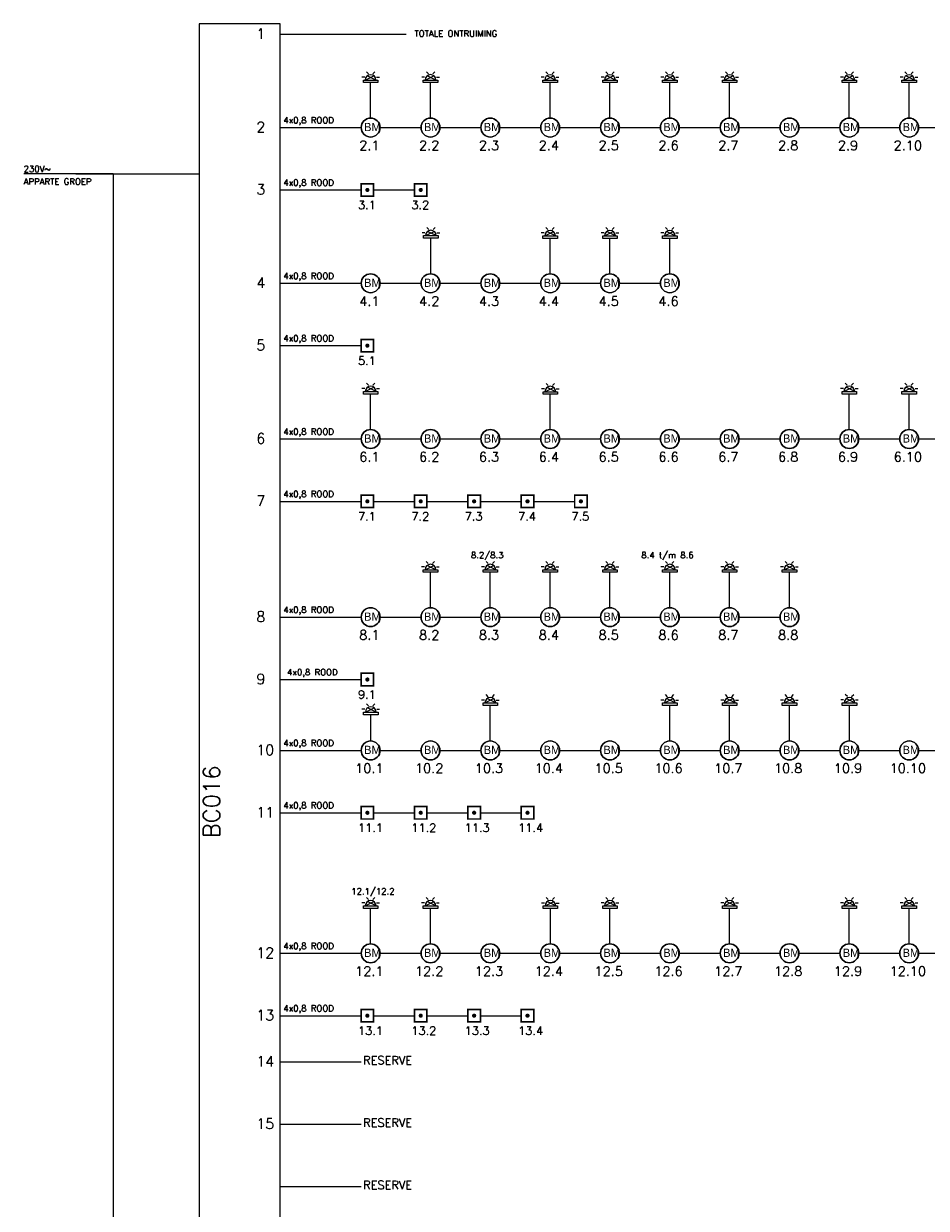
# Model space of a CAD drawing. Header units: millimetres. Extents: x 1890 to 160200, y 5205 to 111580.
# Tile 45 of 51: x 98492 to 124561, y 39977 to 74167. Entities that reach past the tile are written whole.
import ezdxf
from ezdxf.enums import TextEntityAlignment as Align

# ---------------------------------------------------------------- set-up
doc = ezdxf.new("R2010")
doc.units = ezdxf.units.MM
doc.layers.add('BRAND', color=1, linetype='Continuous')
doc.styles.add('ROMANS', font='romans')
doc.styles.add('TXT', font='txt')

# ---------------------------------------------------------------- blocks, each defined once
blk = doc.blocks.new('handmelder')
at = {"layer": 'BRAND', "color": 0, "const_width": 0.416}
blk.add_lwpolyline([(0.55, 1.82), (-1.53, 1.82), (-1.53, -1.3), (1.59, -1.3), (1.59, 1.82), (0.55, 1.82)], dxfattribs=at)
at = {"layer": 'BRAND', "color": 0, "const_width": 0.52}
blk.add_lwpolyline([(-0.23, 0.26, 1), (0.29, 0.26, 1)], format="xyb", close=True, dxfattribs=at)
at = {"layer": 'BRAND', "color": 0, "style": 'ROMANS'}
blk.add_attdef('X', text='', height=2, dxfattribs=at).set_placement((0.09, -2.9), align=Align.MIDDLE)
blk = doc.blocks.new('NEVENIN')
at = {"layer": 'BRAND', "color": 0}
for p, q in [((-2.37, 2.19), (-3.54, 2.19)), ((-2.91, 1.02), (2.91, 1.02)), ((-2.91, 0), (-2.91, 1.02)), ((2.91, 0), (-2.91, 0)), ((-2.16, 1.02), (1.31, 2.74)), ((-0.86, 3.53), (-1.68, 4.35)), ((2.16, 1.02), (-1.31, 2.74)), ((0.86, 3.53), (1.68, 4.35)), ((2.37, 2.19), (3.54, 2.19)), ((2.91, 1.02), (2.91, 0))]:
    blk.add_line(p, q, dxfattribs=at)
blk.add_arc((0, 1.02), 2.16, 360, 180, dxfattribs=at)

msp = doc.modelspace()

# ---------------------------------------------------------------- linework, layer by layer
at = {"layer": 'BRAND'}
for p, q in [((103557, 74167), (103557, 24181)), ((105899, 74167), (103557, 74167)), ((105899, 24181), (105899, 74167)), ((105899, 73863), (109535, 73863)), ((108511, 71443), (108511, 72466)), ((110243, 71445), (110243, 72468)), ((113696, 71442), (113696, 72465)), ((115424, 71442), (115424, 72465)), ((117152, 71442), (117152, 72465)), ((118880, 71442), (118880, 72465)), ((122336, 71442), (122336, 72465)), ((124064, 71442), (124064, 72465)), ((105899, 71169), (108239, 71169)), ((108785, 71169), (109967, 71169)), ((110513, 71169), (111695, 71169)), ((112241, 71169), (113423, 71169)), ((113969, 71169), (115151, 71169)), ((115697, 71169), (116879, 71169)), ((117425, 71169), (118607, 71169)), ((119153, 71169), (120335, 71169)), ((120881, 71169), (122063, 71169)), ((122609, 71169), (123791, 71169)), ((124337, 71169), (125519, 71169)), ((101063, 69837), (98500, 69837)), ((99999, 69837), (103545, 69837)), ((101075, 69825), (101075, 22281)), ((105899, 69369), (108239, 69369)), ((108598, 69369), (109780, 69369)), ((110252, 66953), (110252, 67976)), ((113696, 66948), (113696, 67971)), ((115424, 66948), (115424, 67971)), ((117152, 66948), (117152, 67971)), ((105899, 66675), (108239, 66675)), ((108785, 66675), (109967, 66675)), ((110513, 66675), (111695, 66675)), ((112241, 66675), (113423, 66675)), ((113969, 66675), (115151, 66675)), ((115697, 66675), (116879, 66675)), ((105899, 64875), (108239, 64875)), ((108512, 62454), (108512, 63477)), ((113701, 62449), (113701, 63472)), ((122336, 62454), (122336, 63477)), ((124064, 62454), (124064, 63477)), ((105899, 62181), (108239, 62181)), ((108785, 62181), (109967, 62181)), ((110513, 62181), (111695, 62181)), ((112241, 62181), (113423, 62181)), ((113969, 62181), (115151, 62181)), ((115697, 62181), (116879, 62181)), ((117425, 62181), (118607, 62181)), ((119153, 62181), (120335, 62181)), ((120881, 62181), (122063, 62181)), ((122609, 62181), (123791, 62181)), ((124337, 62181), (125519, 62181)), ((105899, 60381), (108239, 60381)), ((108598, 60381), (109780, 60381)), ((110140, 60381), (111322, 60381)), ((111681, 60381), (112863, 60381)), ((113223, 60381), (114405, 60381)), ((110240, 57312), (110240, 58335)), ((111968, 57312), (111968, 58335)), ((113696, 57312), (113696, 58335)), ((115424, 57312), (115424, 58335)), ((117152, 57312), (117152, 58335)), ((118880, 57312), (118880, 58335)), ((120608, 57312), (120608, 58335)), ((105899, 57039), (108239, 57039)), ((108785, 57039), (109967, 57039)), ((110513, 57039), (111695, 57039)), ((112241, 57039), (113423, 57039)), ((113969, 57039), (115151, 57039)), ((115697, 57039), (116879, 57039)), ((117425, 57039), (118607, 57039)), ((119153, 57039), (120335, 57039)), ((105899, 55239), (108239, 55239)), ((111968, 53466), (111968, 54489)), ((117152, 53466), (117152, 54489)), ((118880, 53466), (118880, 54489)), ((120608, 53466), (120608, 54489)), ((122342, 53468), (122342, 54491)), ((108516, 53455), (108516, 54218)), ((105899, 53193), (108239, 53193)), ((108785, 53193), (109967, 53193)), ((110513, 53193), (111695, 53193)), ((112241, 53193), (113423, 53193)), ((113969, 53193), (115151, 53193)), ((115697, 53193), (116879, 53193)), ((117425, 53193), (118607, 53193)), ((119153, 53193), (120335, 53193)), ((120881, 53193), (122063, 53193)), ((122609, 53193), (123791, 53193)), ((124337, 53193), (125519, 53193)), ((105899, 51393), (108239, 51393)), ((108598, 51393), (109780, 51393)), ((110140, 51393), (111322, 51393)), ((111681, 51393), (112863, 51393)), ((108512, 47610), (108512, 48633)), ((110240, 47610), (110240, 48633)), ((113704, 47608), (113704, 48631)), ((115424, 47610), (115424, 48633)), ((118880, 47610), (118880, 48633)), ((122336, 47610), (122336, 48633)), ((124064, 47610), (124064, 48633)), ((105899, 47337), (108239, 47337)), ((108785, 47337), (109967, 47337)), ((110513, 47337), (111695, 47337)), ((112241, 47337), (113423, 47337)), ((113969, 47337), (115151, 47337)), ((115697, 47337), (116879, 47337)), ((117425, 47337), (118607, 47337)), ((119153, 47337), (120335, 47337)), ((120881, 47337), (122063, 47337)), ((122609, 47337), (123791, 47337)), ((124337, 47337), (125519, 47337)), ((105899, 45537), (108239, 45537)), ((108598, 45537), (109780, 45537)), ((110140, 45537), (111322, 45537)), ((111681, 45537), (112863, 45537)), ((105899, 44205), (108239, 44205)), ((105899, 42405), (108239, 42405)), ((105899, 40605), (108239, 40605))]:
    msp.add_line(p, q, dxfattribs=at)
for points in [[(108785, 71169, 1), (108239, 71169, 1)], [(110513, 71169, 1), (109967, 71169, 1)], [(112241, 71169, 1), (111695, 71169, 1)], [(113969, 71169, 1), (113423, 71169, 1)], [(115697, 71169, 1), (115151, 71169, 1)], [(117425, 71169, 1), (116879, 71169, 1)], [(119153, 71169, 1), (118607, 71169, 1)], [(120881, 71169, 1), (120335, 71169, 1)], [(122609, 71169, 1), (122063, 71169, 1)], [(124337, 71169, 1), (123791, 71169, 1)], [(108785, 66675, 1), (108239, 66675, 1)], [(110513, 66675, 1), (109967, 66675, 1)], [(112241, 66675, 1), (111695, 66675, 1)], [(113969, 66675, 1), (113423, 66675, 1)], [(115697, 66675, 1), (115151, 66675, 1)], [(117425, 66675, 1), (116879, 66675, 1)], [(108785, 62181, 1), (108239, 62181, 1)], [(110513, 62181, 1), (109967, 62181, 1)], [(112241, 62181, 1), (111695, 62181, 1)], [(113969, 62181, 1), (113423, 62181, 1)], [(115697, 62181, 1), (115151, 62181, 1)], [(117425, 62181, 1), (116879, 62181, 1)], [(119153, 62181, 1), (118607, 62181, 1)], [(120881, 62181, 1), (120335, 62181, 1)], [(122609, 62181, 1), (122063, 62181, 1)], [(124337, 62181, 1), (123791, 62181, 1)], [(108785, 57039, 1), (108239, 57039, 1)], [(110513, 57039, 1), (109967, 57039, 1)], [(112241, 57039, 1), (111695, 57039, 1)], [(113969, 57039, 1), (113423, 57039, 1)], [(115697, 57039, 1), (115151, 57039, 1)], [(117425, 57039, 1), (116879, 57039, 1)], [(119153, 57039, 1), (118607, 57039, 1)], [(120881, 57039, 1), (120335, 57039, 1)], [(108785, 53193, 1), (108239, 53193, 1)], [(110513, 53193, 1), (109967, 53193, 1)], [(112241, 53193, 1), (111695, 53193, 1)], [(113969, 53193, 1), (113423, 53193, 1)], [(115697, 53193, 1), (115151, 53193, 1)], [(117425, 53193, 1), (116879, 53193, 1)], [(119153, 53193, 1), (118607, 53193, 1)], [(120881, 53193, 1), (120335, 53193, 1)], [(122609, 53193, 1), (122063, 53193, 1)], [(124337, 53193, 1), (123791, 53193, 1)], [(108785, 47337, 1), (108239, 47337, 1)], [(110513, 47337, 1), (109967, 47337, 1)], [(112241, 47337, 1), (111695, 47337, 1)], [(113969, 47337, 1), (113423, 47337, 1)], [(115697, 47337, 1), (115151, 47337, 1)], [(117425, 47337, 1), (116879, 47337, 1)], [(119153, 47337, 1), (118607, 47337, 1)], [(120881, 47337, 1), (120335, 47337, 1)], [(122609, 47337, 1), (122063, 47337, 1)], [(124337, 47337, 1), (123791, 47337, 1)]]:
    msp.add_lwpolyline(points, format="xyb", close=True, dxfattribs=at)
for centre in [(108512, 71169), (110240, 71169), (111968, 71169), (113696, 71169), (115424, 71169), (117152, 71169), (118880, 71169), (120608, 71169), (122336, 71169), (124064, 71169), (108512, 66675), (110240, 66675), (111968, 66675), (113696, 66675), (115424, 66675), (117152, 66675), (108512, 62181), (110240, 62181), (111968, 62181), (113696, 62181), (115424, 62181), (117152, 62181), (118880, 62181), (120608, 62181), (122336, 62181), (124064, 62181), (108512, 57039), (110240, 57039), (111968, 57039), (113696, 57039), (115424, 57039), (117152, 57039), (118880, 57039), (120608, 57039), (108512, 53193), (110240, 53193), (111968, 53193), (113696, 53193), (115424, 53193), (117152, 53193), (118880, 53193), (120608, 53193), (122336, 53193), (124064, 53193), (108512, 47337), (110240, 47337), (111968, 47337), (113696, 47337), (115424, 47337), (117152, 47337), (118880, 47337), (120608, 47337), (122336, 47337), (124064, 47337)]:
    msp.add_circle(centre, 273, dxfattribs=at)
for centre, radius, start, end in [((105887, 74155), 12, 0, 90), ((105887, 74155), 12, 0, 90), ((108512, 71169), 273, 0, 180), ((108512, 71169), 273, 180, 0), ((110240, 71169), 273, 0, 180), ((110240, 71169), 273, 180, 0), ((111968, 71169), 273, 0, 180), ((111968, 71169), 273, 180, 0), ((113696, 71169), 273, 0, 180), ((113696, 71169), 273, 180, 0), ((115424, 71169), 273, 0, 180), ((115424, 71169), 273, 180, 0), ((117152, 71169), 273, 0, 180), ((117152, 71169), 273, 180, 0), ((118880, 71169), 273, 0, 180), ((118880, 71169), 273, 180, 0), ((120608, 71169), 273, 0, 180), ((120608, 71169), 273, 180, 0), ((122336, 71169), 273, 0, 180), ((122336, 71169), 273, 180, 0), ((124064, 71169), 273, 0, 180), ((124064, 71169), 273, 180, 0), ((101063, 69825), 12, 0, 90), ((108512, 66675), 273, 0, 180), ((108512, 66675), 273, 180, 0), ((110240, 66675), 273, 0, 180), ((110240, 66675), 273, 180, 0), ((111968, 66675), 273, 0, 180), ((111968, 66675), 273, 180, 0), ((113696, 66675), 273, 0, 180), ((113696, 66675), 273, 180, 0), ((115424, 66675), 273, 0, 180), ((115424, 66675), 273, 180, 0), ((117152, 66675), 273, 0, 180), ((117152, 66675), 273, 180, 0), ((108512, 62181), 273, 0, 180), ((110240, 62181), 273, 0, 180), ((111968, 62181), 273, 0, 180), ((113696, 62181), 273, 0, 180), ((115424, 62181), 273, 0, 180), ((117152, 62181), 273, 0, 180), ((118880, 62181), 273, 0, 180), ((120608, 62181), 273, 0, 180), ((122336, 62181), 273, 0, 180), ((124064, 62181), 273, 0, 180), ((108512, 62181), 273, 180, 0), ((110240, 62181), 273, 180, 0), ((111968, 62181), 273, 180, 0), ((113696, 62181), 273, 180, 0), ((115424, 62181), 273, 180, 0), ((117152, 62181), 273, 180, 0), ((118880, 62181), 273, 180, 0), ((120608, 62181), 273, 180, 0), ((122336, 62181), 273, 180, 0), ((124064, 62181), 273, 180, 0), ((108512, 57039), 273, 0, 180), ((110240, 57039), 273, 0, 180), ((111968, 57039), 273, 0, 180), ((113696, 57039), 273, 0, 180), ((115424, 57039), 273, 0, 180), ((117152, 57039), 273, 0, 180), ((118880, 57039), 273, 0, 180), ((120608, 57039), 273, 0, 180), ((108512, 57039), 273, 180, 0), ((110240, 57039), 273, 180, 0), ((111968, 57039), 273, 180, 0), ((113696, 57039), 273, 180, 0), ((115424, 57039), 273, 180, 0), ((117152, 57039), 273, 180, 0), ((118880, 57039), 273, 180, 0), ((120608, 57039), 273, 180, 0), ((108512, 53193), 273, 0, 180), ((110240, 53193), 273, 0, 180), ((111968, 53193), 273, 0, 180), ((113696, 53193), 273, 0, 180), ((115424, 53193), 273, 0, 180), ((117152, 53193), 273, 0, 180), ((118880, 53193), 273, 0, 180), ((120608, 53193), 273, 0, 180), ((122336, 53193), 273, 0, 180), ((124064, 53193), 273, 0, 180), ((108512, 53193), 273, 180, 0), ((110240, 53193), 273, 180, 0), ((111968, 53193), 273, 180, 0), ((113696, 53193), 273, 180, 0), ((115424, 53193), 273, 180, 0), ((117152, 53193), 273, 180, 0), ((118880, 53193), 273, 180, 0), ((120608, 53193), 273, 180, 0), ((122336, 53193), 273, 180, 0), ((124064, 53193), 273, 180, 0), ((108512, 47337), 273, 0, 180), ((110240, 47337), 273, 0, 180), ((111968, 47337), 273, 0, 180), ((113696, 47337), 273, 0, 180), ((115424, 47337), 273, 0, 180), ((117152, 47337), 273, 0, 180), ((118880, 47337), 273, 0, 180), ((120608, 47337), 273, 0, 180), ((122336, 47337), 273, 0, 180), ((124064, 47337), 273, 0, 180), ((108512, 47337), 273, 180, 0), ((110240, 47337), 273, 180, 0), ((111968, 47337), 273, 180, 0), ((113696, 47337), 273, 180, 0), ((115424, 47337), 273, 180, 0), ((117152, 47337), 273, 180, 0), ((118880, 47337), 273, 180, 0), ((120608, 47337), 273, 180, 0), ((122336, 47337), 273, 180, 0), ((124064, 47337), 273, 180, 0)]:
    msp.add_arc(centre, radius, start, end, dxfattribs=at)

# ---------------------------------------------------------------- block references
for name, p, xscale, yscale, zscale in [('NEVENIN', (108511, 72466), 72, 72, 72), ('NEVENIN', (110243, 72468), 72, 72, 72), ('NEVENIN', (113696, 72465), 72, 72, 72), ('NEVENIN', (115424, 72465), 72, 72, 72), ('NEVENIN', (117152, 72465), 72, 72, 72), ('NEVENIN', (118880, 72465), 72, 72, 72), ('NEVENIN', (122336, 72465), 72, 72, 72), ('NEVENIN', (124064, 72465), 72, 72, 72), ('handmelder', (108415, 69339), 115.2, 115.2, 115.2), ('handmelder', (109956, 69339), 115.2, 115.2, 115.2), ('NEVENIN', (110252, 67976), 72, 72, 72), ('NEVENIN', (113696, 67971), 72, 72, 72), ('NEVENIN', (115424, 67971), 72, 72, 72), ('NEVENIN', (117152, 67971), 72, 72, 72), ('handmelder', (108415, 64845), 115.2, 115.2, 115.2), ('NEVENIN', (108512, 63477), 72, 72, 72), ('NEVENIN', (113701, 63472), 72, 72, 72), ('NEVENIN', (122336, 63477), 72, 72, 72), ('NEVENIN', (124064, 63477), 72, 72, 72), ('handmelder', (108415, 60351), 115.2, 115.2, 115.2), ('handmelder', (109956, 60351), 115.2, 115.2, 115.2), ('handmelder', (111498, 60351), 115.2, 115.2, 115.2), ('handmelder', (113039, 60351), 115.2, 115.2, 115.2), ('handmelder', (114581, 60351), 115.2, 115.2, 115.2), ('NEVENIN', (110240, 58335), 72, 72, 72), ('NEVENIN', (111968, 58335), 72, 72, 72), ('NEVENIN', (113696, 58335), 72, 72, 72), ('NEVENIN', (115424, 58335), 72, 72, 72), ('NEVENIN', (117152, 58335), 72, 72, 72), ('NEVENIN', (118880, 58335), 72, 72, 72), ('NEVENIN', (120608, 58335), 72, 72, 72), ('handmelder', (108415, 55209), 115.2, 115.2, 115.2), ('NEVENIN', (111968, 54489), 72, 72, 72), ('NEVENIN', (117152, 54489), 72, 72, 72), ('NEVENIN', (118880, 54489), 72, 72, 72), ('NEVENIN', (120608, 54489), 72, 72, 72), ('NEVENIN', (122342, 54491), 72, 72, 72), ('NEVENIN', (108516, 54224), 72, 72, 72), ('handmelder', (108415, 51363), 115.2, 115.2, 115.2), ('handmelder', (109956, 51363), 115.2, 115.2, 115.2), ('handmelder', (111498, 51363), 115.2, 115.2, 115.2), ('handmelder', (113039, 51363), 115.2, 115.2, 115.2), ('NEVENIN', (108512, 48633), 72, 72, 72), ('NEVENIN', (110240, 48633), 72, 72, 72), ('NEVENIN', (113704, 48631), 72, 72, 72), ('NEVENIN', (115424, 48633), 72, 72, 72), ('NEVENIN', (118880, 48633), 72, 72, 72), ('NEVENIN', (122336, 48633), 72, 72, 72), ('NEVENIN', (124064, 48633), 72, 72, 72), ('handmelder', (108415, 45507), 115.2, 115.2, 115.2), ('handmelder', (109956, 45507), 115.2, 115.2, 115.2), ('handmelder', (111498, 45507), 115.2, 115.2, 115.2), ('handmelder', (113039, 45507), 115.2, 115.2, 115.2)]:
    msp.add_blockref(name, p, dxfattribs=dict(at, xscale=xscale, yscale=yscale, zscale=zscale))

# ---------------------------------------------------------------- texts
at = {"layer": 'BRAND', "style": 'ROMANS'}
for s, height, p in [('1', 300, (105211, 73727)), ('TOTALE ONTRUIMING', 180, (109777, 73793)), ('4x0,8 ROOD', 180, (105991, 71291)), ('2', 300, (105211, 71033)), ('230V~', 180, (98491, 69886)), ('APPARTE GROEP', 180, (98491, 69521)), ('3', 300, (105211, 69233)), ('4x0,8 ROOD', 180, (105991, 69491)), ('3.1', 240, (108148, 68815)), ('3.2', 240, (109689, 68815)), ('4', 300, (105211, 66539)), ('4x0,8 ROOD', 180, (105991, 66797)), ('5', 300, (105211, 64739)), ('4x0,8 ROOD', 180, (105991, 64997)), ('5.1', 240, (108148, 64321)), ('6', 300, (105211, 62045)), ('4x0,8 ROOD', 180, (105991, 62303)), ('7', 300, (105211, 60245)), ('4x0,8 ROOD', 180, (105991, 60503)), ('7.1', 240, (108148, 59827)), ('7.2', 240, (109689, 59827)), ('7.3', 240, (111230, 59827)), ('7.4', 240, (112772, 59827)), ('7.5', 240, (114313, 59827)), ('8.2/8.3', 180, (111409, 58739)), ('8.4 t/m 8.6', 180, (116329, 58739)), ('8', 300, (105211, 56903)), ('4x0,8 ROOD', 180, (105991, 57161)), ('9', 300, (105211, 55103)), ('4x0,8 ROOD', 180, (106099, 55361)), ('9.1', 240, (108148, 54685)), ('10', 300, (105211, 53057)), ('4x0,8 ROOD', 180, (105991, 53315)), ('4x0,8 ROOD', 180, (105991, 51515)), ('11', 300, (105211, 51257)), ('11.1', 240, (108148, 50839)), ('11.2', 240, (109689, 50839)), ('11.3', 240, (111230, 50839)), ('11.4', 240, (112772, 50839)), ('12.1/12.2', 180, (107953, 49037)), ('4x0,8 ROOD', 180, (105991, 47459)), ('12', 300, (105211, 47201)), ('4x0,8 ROOD', 180, (105991, 45659)), ('13', 300, (105211, 45401)), ('13.1', 240, (108148, 44983)), ('13.2', 240, (109689, 44983)), ('13.3', 240, (111230, 44983)), ('13.4', 240, (112772, 44983)), ('14', 300, (105211, 44069)), ('RESERVE', 240, (108298, 44131)), ('15', 300, (105211, 42269)), ('RESERVE', 240, (108298, 42331)), ('RESERVE', 240, (108298, 40531))]:
    msp.add_text(s, height=height, dxfattribs=at).set_placement(p)
msp.add_text('BC016', height=480, rotation=90, dxfattribs=at).set_placement((104160, 50660))
at = {"layer": 'BRAND', "char_height": 237.4, "width": 626.67, "attachment_point": 1, "style": 'TXT'}
for insert in [(108325, 71303), (110053, 71303), (111781, 71303), (113509, 71303), (115237, 71303), (116965, 71303), (118693, 71303), (120421, 71303), (122149, 71303), (123877, 71303), (108325, 66809), (110053, 66809), (111781, 66809), (113509, 66809), (115237, 66809), (116965, 66809), (108325, 62315), (110053, 62315), (111781, 62315), (113509, 62315), (115237, 62315), (116965, 62315), (118693, 62315), (120421, 62315), (122149, 62315), (123877, 62315), (108325, 57173), (110053, 57173), (111781, 57173), (113509, 57173), (115237, 57173), (116965, 57173), (118693, 57173), (120421, 57173), (108325, 53327), (110053, 53327), (111781, 53327), (113509, 53327), (115237, 53327), (116965, 53327), (118693, 53327), (120421, 53327), (122149, 53327), (123877, 53327), (108325, 47471), (110053, 47471), (111781, 47471), (113509, 47471), (115237, 47471), (116965, 47471), (118693, 47471), (120421, 47471), (122149, 47471), (123877, 47471)]:
    msp.add_mtext('BM', dxfattribs=dict(at, insert=insert))
at = {"layer": 'BRAND', "style": 'ROMANS'}
for tag, p in [('2.1', (108475, 70790)), ('2.2', (110203, 70790)), ('2.3', (111931, 70790)), ('2.4', (113659, 70790)), ('2.5', (115387, 70790)), ('2.6', (117115, 70790)), ('2.7', (118843, 70790)), ('2.8', (120571, 70790)), ('2.9', (122299, 70790)), ('2.10', (124027, 70790)), ('4.1', (108475, 66296)), ('4.2', (110203, 66296)), ('4.3', (111931, 66296)), ('4.4', (113659, 66296)), ('4.5', (115387, 66296)), ('4.6', (117115, 66296)), ('6.1', (108475, 61802)), ('6.2', (110203, 61802)), ('6.3', (111931, 61802)), ('6.4', (113659, 61802)), ('6.5', (115387, 61802)), ('6.6', (117115, 61802)), ('6.7', (118843, 61802)), ('6.8', (120571, 61802)), ('6.9', (122299, 61802)), ('6.10', (124027, 61802)), ('8.1', (108475, 56660)), ('8.2', (110203, 56660)), ('8.3', (111931, 56660)), ('8.4', (113659, 56660)), ('8.5', (115387, 56660)), ('8.6', (117115, 56660)), ('8.7', (118843, 56660)), ('8.8', (120571, 56660)), ('10.1', (108475, 52814)), ('10.2', (110203, 52814)), ('10.3', (111931, 52814)), ('10.4', (113659, 52814)), ('10.5', (115387, 52814)), ('10.6', (117115, 52814)), ('10.7', (118843, 52814)), ('10.8', (120571, 52814)), ('10.9', (122299, 52814)), ('10.10', (124027, 52814)), ('12.1', (108475, 46958)), ('12.2', (110203, 46958)), ('12.3', (111931, 46958)), ('12.4', (113659, 46958)), ('12.5', (115387, 46958)), ('12.6', (117115, 46958)), ('12.7', (118843, 46958)), ('12.8', (120571, 46958)), ('12.9', (122299, 46958)), ('12.10', (124027, 46958))]:
    msp.add_attdef(tag, text='', height=273, dxfattribs=at).set_placement(p, align=Align.TOP_CENTER)

doc.saveas('drawing.dxf')
